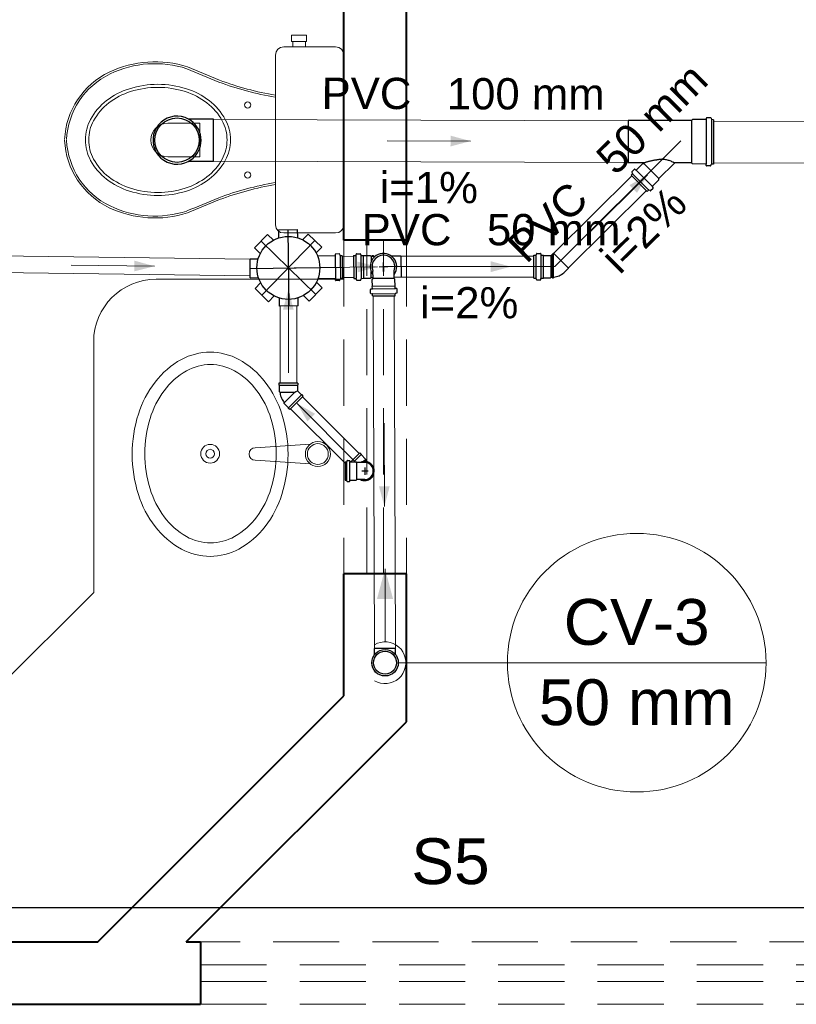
# Model space of a CAD drawing. Header units: millimetres. Extents: x 53 to 3943, y 29 to 3483.
# Tile 25 of 52: x 3870.51 to 3874.23, y 3441.37 to 3446.09. Entities that reach past the tile are written whole.
import ezdxf

# ---------------------------------------------------------------- set-up
doc = ezdxf.new("R2010")
doc.units = ezdxf.units.MM
doc.header["$MEASUREMENT"] = 0
doc.linetypes.add('DASHDOT', pattern=[2.54, 1.27, -0.635, 0, -0.635])
doc.linetypes.add('HIDDEN2', pattern=[0.47625, 0.3175, -0.15875])
for name, color, linetype, lineweight in [('CV-Condutos', 1, 'Continuous', 5), ('CV-Indicação coluna', 5, 'Continuous', 5), ('CV-Sentido conduto', 9, 'Continuous', 5), ('DI-Detalhes', 1, 'Continuous', 30), ('MB_ALVENARIA', 7, 'Continuous', 40), ('MB_ESQUADRIA', 7, 'Continuous', 5), ('MB_MOBILIÁRIO', 8, 'Continuous', 13), ('Nível 1', 7, 'Continuous', 5), ('Textos', 7, 'Continuous', 5), ('TQ-Condutos', 3, 'Continuous', 5), ('TQ-Sentido conduto', 9, 'Continuous', 5), ('TQ-Textos conduto', 7, 'Continuous', 5)]:
    doc.layers.add(name, color=color, linetype=linetype, lineweight=lineweight)
doc.layers.add('Simbolos', color=5, linetype='Continuous')
doc.layers.add('Simbolos_int', color=2, linetype='Continuous')
doc.styles.add('Arial', font='arial.ttf')

msp = doc.modelspace()

# ---------------------------------------------------------------- hatches: boundary and pattern name
at = {"layer": 'CV-Condutos', "linetype": 'Continuous'}
msp.add_hatch(color=256, dxfattribs=at).paths.add_polyline_path([(3872.2579, 3443.4551), (3872.219, 3443.3103), (3872.2967, 3443.3103)])
at = {"layer": 'CV-Sentido conduto', "linetype": 'Continuous'}
msp.add_hatch(color=256, dxfattribs=at).paths.add_polyline_path([(3872.2549, 3443.7556), (3872.2804, 3443.8523), (3872.2286, 3443.8521)])
at = {"layer": 'TQ-Sentido conduto', "linetype": 'Continuous'}
for points in [[(3872.6686, 3445.5086), (3872.5721, 3445.5348), (3872.5719, 3445.483)], [(3873.517, 3445.3466), (3873.4302, 3445.2969), (3873.4667, 3445.2602)], [(3871.1518, 3444.908), (3871.0555, 3444.935), (3871.0549, 3444.8833)], [(3872.2222, 3444.9056), (3872.1253, 3444.9303), (3872.126, 3444.8785)], [(3872.8617, 3444.906), (3872.7651, 3444.9319), (3872.7651, 3444.8801)], [(3871.7941, 3444.7957), (3871.7683, 3444.6991), (3871.82, 3444.6991)], [(3871.8358, 3444.2496), (3871.8858, 3444.163), (3871.9224, 3444.1996)]]:
    msp.add_hatch(color=256, dxfattribs=at).paths.add_polyline_path(points)

# ---------------------------------------------------------------- linework, layer by layer
at = {"layer": 'CV-Condutos'}
for p, q in [((3872.2009, 3444.7653), (3872.2076, 3443.0735)), ((3872.3009, 3444.7666), (3872.3076, 3443.0739))]:
    msp.add_line(p, q, dxfattribs=at)
for points in [[(3872.2579, 3443.1051), (3872.2579, 3443.4551)], [(3872.2079, 3442.9185), (3872.2218, 3442.9119), (3872.2367, 3442.9074), (3872.252, 3442.9053), (3872.2675, 3442.9056), (3872.2828, 3442.9083), (3872.2975, 3442.9133), (3872.3112, 3442.9205), (3872.3236, 3442.9298), (3872.3345, 3442.9409), (3872.3435, 3442.9535), (3872.3504, 3442.9673), (3872.3552, 3442.9821), (3872.3576, 3442.9974), (3872.3576, 3443.0129), (3872.3552, 3443.0282), (3872.3504, 3443.043), (3872.3435, 3443.0568), (3872.3345, 3443.0694), (3872.3236, 3443.0805), (3872.3112, 3443.0897), (3872.2975, 3443.097), (3872.2828, 3443.102), (3872.2675, 3443.1047), (3872.252, 3443.105), (3872.2367, 3443.1029), (3872.2218, 3443.0984), (3872.2079, 3443.0917)]]:
    msp.add_lwpolyline(points, dxfattribs=at)
at = {"layer": 'CV-Indicação coluna'}
for q in [(3872.3215, 3443.0051), (3874.0854, 3443.0051)]:
    msp.add_line((3872.8447, 3443.0051), q, dxfattribs=at)
msp.add_circle((3873.4651, 3443.0051), 0.6203, dxfattribs=at)
at = {"layer": 'CV-Sentido conduto'}
msp.add_lwpolyline([(3872.2533, 3444.1556), (3872.2549, 3443.7556)], dxfattribs=at)
at = {"layer": 'DI-Detalhes'}
msp.add_lwpolyline([(3866.8734, 3448.982), (3878.2701, 3448.982), (3878.2701, 3441.8294), (3866.8734, 3441.8294), (3866.8734, 3448.982)], dxfattribs=at)
at = {"layer": 'MB_ALVENARIA'}
for points in [[(3872.0603, 3445.0325), (3872.0603, 3446.4546)], [(3872.3603, 3445.0325), (3872.3603, 3446.4546)], [(3872.3603, 3445.0325), (3872.0603, 3445.0325)], [(3872.0603, 3442.8457), (3872.0603, 3443.4325)], [(3872.3603, 3443.4325), (3872.0603, 3443.4325)], [(3872.3603, 3442.7214), (3872.3603, 3443.4325)], [(3870.8803, 3441.6657), (3872.0603, 3442.8457)], [(3871.3046, 3441.6657), (3872.3603, 3442.7214)], [(3868.5902, 3441.6657), (3870.8803, 3441.6657)], [(3871.3046, 3441.6657), (3871.3724, 3441.6657)], [(3871.3724, 3441.6657), (3871.3724, 3441.3657)], [(3868.5902, 3441.3657), (3871.3724, 3441.3657)]]:
    msp.add_lwpolyline(points, dxfattribs=at)
at = {"layer": 'MB_ESQUADRIA', "linetype": 'HIDDEN2'}
for points in [[(3872.0603, 3445.0325), (3872.0603, 3443.4325)], [(3872.1703, 3443.4325), (3872.1703, 3445.0325)], [(3872.2503, 3443.4325), (3872.2503, 3445.0325)], [(3872.3603, 3445.0325), (3872.3603, 3443.4325)], [(3875.3724, 3441.6657), (3871.3724, 3441.6657)], [(3871.3724, 3441.5557), (3875.3724, 3441.5557)], [(3871.3724, 3441.4757), (3875.3724, 3441.4757)], [(3871.3724, 3441.3657), (3875.3724, 3441.3657)]]:
    msp.add_lwpolyline(points, dxfattribs=at)
at = {"layer": 'MB_MOBILIÁRIO'}
for p, q in [((3872.0603, 3445.921), (3872.0603, 3445.1064)), ((3871.1603, 3444.8457), (3872.0603, 3444.8457)), ((3870.8603, 3443.3427), (3870.8603, 3444.5457)), ((3871.6356, 3444.0366), (3871.899, 3444.0542)), ((3871.6356, 3443.9766), (3871.899, 3443.9591)), ((3870.3832, 3442.8657), (3870.8603, 3443.3427))]:
    msp.add_line(p, q, dxfattribs=at)
for points in [[(3871.8097, 3445.9869), (3871.8097, 3446.0169), (3871.8455, 3446.0169), (3871.8813, 3446.0169), (3871.8813, 3445.9869), (3871.8756, 3445.9869), (3871.8756, 3445.9611)], [(3871.8097, 3445.9869), (3871.8155, 3445.9869)], [(3871.8756, 3445.9869), (3871.8155, 3445.9869)], [(3871.8155, 3445.9869), (3871.8155, 3445.9611)], [(3872.0603, 3445.921), (3872.0603, 3445.921), (3872.0574, 3445.9368), (3872.0488, 3445.9497), (3872.036, 3445.9582), (3872.0202, 3445.9611), (3871.7725, 3445.9611), (3871.7725, 3445.9611), (3871.7568, 3445.9582), (3871.7439, 3445.9497), (3871.7353, 3445.9368), (3871.7324, 3445.921), (3871.7324, 3445.5144)], [(3871.731, 3445.7192), (3871.731, 3445.7192), (3871.7324, 3445.7188)], [(3871.2156, 3445.5946), (3871.3702, 3445.5946), (3871.3702, 3445.513)], [(3871.2156, 3445.4328), (3871.3702, 3445.4328), (3871.3702, 3445.5144)], [(3872.0603, 3445.1064), (3872.0603, 3445.1064), (3872.0574, 3445.0907), (3872.0488, 3445.0792), (3872.036, 3445.0706), (3872.0202, 3445.0678), (3871.7725, 3445.0678), (3871.7725, 3445.0678), (3871.7568, 3445.0706), (3871.7439, 3445.0792), (3871.7353, 3445.0907), (3871.7324, 3445.1064), (3871.7324, 3445.5144)], [(3871.731, 3445.3097), (3871.731, 3445.3097), (3871.7324, 3445.3101)]]:
    msp.add_lwpolyline(points, dxfattribs=at)
for points in [[(3871.5163, 3445.5144, 0.124451), (3871.4914, 3445.6127), (3871.4914, 3445.6127, 0.105729), (3871.4144, 3445.7031), (3871.4144, 3445.7031, 0.086876), (3871.3053, 3445.76), (3871.3053, 3445.76, 0.077041), (3871.1684, 3445.7812), (3871.1684, 3445.7812, 0.077041), (3871.0315, 3445.76), (3871.0315, 3445.76, 0.086876), (3870.9224, 3445.7031), (3870.9224, 3445.7031, 0.105729), (3870.8453, 3445.6127), (3870.8453, 3445.6127, 0.124451), (3870.8205, 3445.5144), (3870.8205, 3445.5144, 0.124451), (3870.8453, 3445.4162), (3870.8453, 3445.4162, 0.105729), (3870.9224, 3445.3258), (3870.9224, 3445.3258, 0.086876), (3871.0315, 3445.2689), (3871.0315, 3445.2689, 0.077041), (3871.1684, 3445.2477), (3871.1684, 3445.2477, 0.077041), (3871.3053, 3445.2689), (3871.3053, 3445.2689, 0.086876), (3871.4144, 3445.3258), (3871.4144, 3445.3258, 0.105729), (3871.4914, 3445.4162), (3871.4914, 3445.4162, 0.124451), (3871.5163, 3445.5144), (3871.5163, 3445.5144)], [(3871.5, 3445.5144, 0.124451), (3871.4768, 3445.6063), (3871.4768, 3445.6063, 0.105729), (3871.4038, 3445.6919), (3871.4038, 3445.6919, 0.086876), (3871.2997, 3445.7462), (3871.2997, 3445.7462, 0.077041), (3871.1684, 3445.7666), (3871.1684, 3445.7666, 0.077041), (3871.037, 3445.7462), (3871.037, 3445.7462, 0.086876), (3870.9329, 3445.6919), (3870.9329, 3445.6919, 0.105729), (3870.8599, 3445.6063), (3870.8599, 3445.6063, 0.124451), (3870.8367, 3445.5144), (3870.8367, 3445.5144, 0.124451), (3870.8599, 3445.4226), (3870.8599, 3445.4226, 0.105729), (3870.9329, 3445.3369), (3870.9329, 3445.3369, 0.086876), (3871.037, 3445.2826), (3871.037, 3445.2826, 0.077041), (3871.1684, 3445.2623), (3871.1684, 3445.2623, 0.077041), (3871.2997, 3445.2826), (3871.2997, 3445.2826, 0.086876), (3871.4038, 3445.3369), (3871.4038, 3445.3369, 0.105729), (3871.4768, 3445.4226), (3871.4768, 3445.4226, 0.124451), (3871.5, 3445.5144), (3871.5, 3445.5144)], [(3871.419, 3443.5155, -0.124977), (3871.2814, 3443.5505), (3871.2814, 3443.5505, -0.105809), (3871.1546, 3443.6591), (3871.1546, 3443.6591, -0.086634), (3871.0748, 3443.8126), (3871.0748, 3443.8126, -0.076682), (3871.0451, 3444.0055), (3871.0451, 3444.0055, -0.076682), (3871.0748, 3444.1985), (3871.0748, 3444.1985, -0.086634), (3871.1546, 3444.352), (3871.1546, 3444.352, -0.105809), (3871.2814, 3444.4606), (3871.2814, 3444.4606, -0.124977), (3871.419, 3444.4955), (3871.419, 3444.4955, -0.124977), (3871.5566, 3444.4606), (3871.5566, 3444.4606, -0.105809), (3871.6834, 3444.352), (3871.6834, 3444.352, -0.086634), (3871.7631, 3444.1985), (3871.7631, 3444.1985, -0.076682), (3871.7929, 3444.0055), (3871.7929, 3444.0055, -0.076682), (3871.7631, 3443.8126), (3871.7631, 3443.8126, -0.086634), (3871.6834, 3443.6591), (3871.6834, 3443.6591, -0.105809), (3871.5566, 3443.5505), (3871.5566, 3443.5505, -0.124977), (3871.419, 3443.5155), (3871.419, 3443.5155)], [(3871.7356, 3444.0082, -0.074123), (3871.7104, 3443.8393), (3871.7104, 3443.8393, -0.084852), (3871.6433, 3443.7057), (3871.6433, 3443.7057, -0.106323), (3871.5358, 3443.6105), (3871.5358, 3443.6105, -0.128843), (3871.4206, 3443.5803), (3871.4206, 3443.5803, -0.128843), (3871.3054, 3443.6105), (3871.3054, 3443.6105, -0.106323), (3871.1979, 3443.7057), (3871.1979, 3443.7057, -0.084852), (3871.1308, 3443.8393), (3871.1308, 3443.8393, -0.074123), (3871.1056, 3444.0082), (3871.1056, 3444.0082, -0.074123), (3871.1308, 3444.1772), (3871.1308, 3444.1772, -0.084852), (3871.1979, 3444.3108), (3871.1979, 3444.3108, -0.106323), (3871.3054, 3444.406), (3871.3054, 3444.406, -0.128843), (3871.4206, 3444.4362), (3871.4206, 3444.4362, -0.128843), (3871.5358, 3444.406), (3871.5358, 3444.406, -0.106323), (3871.6433, 3444.3108), (3871.6433, 3444.3108, -0.084852), (3871.7104, 3444.1772), (3871.7104, 3444.1772, -0.074123), (3871.7356, 3444.0082), (3871.7356, 3444.0082)]]:
    msp.add_lwpolyline(points, format="xyb", dxfattribs=at)
for centre, radius in [((3871.5986, 3445.6819), 0.015), ((3871.5986, 3445.3455), 0.015), ((3871.419, 3444.0082), 0.045), ((3871.9356, 3444.0066), 0.06), ((3871.9356, 3444.0066), 0.05), ((3871.419, 3444.0082), 0.0211)]:
    msp.add_circle(centre, radius, dxfattribs=at)
for centre, radius, start, end in [((3871.154, 3445.3794), 0.5098, 72.0904, 115.4458), ((3871.1, 3445.4978), 0.3797, 115.7625, 177.2081), ((3871.1536, 3445.3869), 0.4934, 71.867, 115.7625), ((3892.34, 3496.2636), 54.6199, 247.35144, 247.52574), ((3893.5375, 3499.1398), 57.726, 247.353796, 247.518324), ((3871.1, 3445.4978), 0.3702, 115.7625, 177.2081), ((3871.9932, 3447.2312), 1.5251, 249.6909, 260.163), ((3871.9932, 3447.2312), 1.5346, 249.6909, 260.163), ((3871.2156, 3445.5137), 0.0809, 90, 270), ((3871.1, 3445.531), 0.3797, 182.7919, 244.2375), ((3871.1, 3445.531), 0.3702, 182.7919, 244.2375), ((3871.9932, 3443.7976), 1.5346, 99.837, 110.3091), ((3871.9932, 3443.7976), 1.5251, 99.837, 110.3091), ((3892.34, 3394.7653), 54.6199, 112.47426, 112.64856), ((3893.5375, 3391.8891), 57.726, 112.481676, 112.646204), ((3871.154, 3445.6494), 0.5098, 244.5542, 287.9096), ((3871.1536, 3445.642), 0.4934, 244.2375, 288.133), ((3871.1603, 3444.5457), 0.3, 90, 180), ((3871.6356, 3444.0066), 0.03, 90, 270)]:
    msp.add_arc(centre, radius, start, end, dxfattribs=at)
at = {"layer": 'Nível 1'}
for p, q in [((3873.0731, 3444.906), (3873.677, 3445.5099)), ((3872.2503, 3444.906), (3873.0731, 3444.906))]:
    msp.add_line(p, q, dxfattribs=at)
at = {"layer": 'Simbolos'}
for p, q in [((3871.4356, 3445.6141), (3871.315, 3445.6144)), ((3873.4242, 3445.6078), (3873.4236, 3445.4046)), ((3873.7279, 3445.6069), (3873.4242, 3445.6078)), ((3873.7329, 3445.6118), (3873.7279, 3445.6069)), ((3873.7965, 3445.6116), (3873.7329, 3445.6118)), ((3873.799, 3445.6185), (3873.7985, 3445.6134)), ((3873.8199, 3445.6203), (3873.801, 3445.6204)), ((3873.8218, 3445.6188), (3873.8234, 3445.613)), ((3873.8342, 3445.6114), (3873.8253, 3445.6115)), ((3873.8342, 3445.6114), (3873.8335, 3445.3985)), ((3871.435, 3445.4109), (3871.3143, 3445.4112)), ((3873.4986, 3445.4044), (3873.4236, 3445.4046)), ((3873.4418, 3445.3613), (3873.4542, 3445.3737)), ((3873.4569, 3445.3738), (3873.4609, 3445.3704)), ((3873.4636, 3445.3705), (3873.4941, 3445.4008)), ((3873.4941, 3445.4008), (3873.4998, 3445.4008)), ((3873.4998, 3445.4008), (3873.5, 3445.401)), ((3873.5712, 3445.3288), (3873.6462, 3445.4034)), ((3873.7273, 3445.4037), (3873.6476, 3445.4039)), ((3873.7322, 3445.3988), (3873.7273, 3445.4037)), ((3873.7959, 3445.3986), (3873.7322, 3445.3988)), ((3873.7983, 3445.3916), (3873.7978, 3445.3967)), ((3873.8192, 3445.3897), (3873.8003, 3445.3898)), ((3873.8211, 3445.3912), (3873.8227, 3445.397)), ((3873.8335, 3445.3985), (3873.8246, 3445.3985)), ((3873.438, 3445.345), (3873.4442, 3445.3512)), ((3873.5151, 3445.2674), (3873.438, 3445.345)), ((3873.4414, 3445.3589), (3873.4445, 3445.3536)), ((3873.5407, 3445.2929), (3873.5712, 3445.3232)), ((3873.5712, 3445.3232), (3873.5712, 3445.3288)), ((3873.5151, 3445.2674), (3873.5213, 3445.2736)), ((3873.529, 3445.2708), (3873.5237, 3445.2739)), ((3873.5314, 3445.2711), (3873.5439, 3445.2835)), ((3873.544, 3445.2862), (3873.5406, 3445.2902)), ((3871.7468, 3445.0825), (3871.8368, 3445.0837)), ((3871.8368, 3445.0837), (3871.8373, 3445.0448)), ((3871.6317, 3444.9956), (3871.6945, 3445.0601)), ((3871.6945, 3445.0601), (3871.7223, 3445.0329)), ((3871.7468, 3445.0825), (3871.7473, 3445.0437)), ((3871.8896, 3445.0626), (3871.8625, 3445.0347)), ((3871.8896, 3445.0626), (3871.9541, 3444.9998)), ((3871.6317, 3444.9956), (3871.6595, 3444.9685)), ((3871.9541, 3444.9998), (3871.927, 3444.9719)), ((3871.6106, 3444.9428), (3871.6494, 3444.9433)), ((3871.6117, 3444.8528), (3871.6106, 3444.9428)), ((3872.0163, 3444.9577), (3871.9342, 3444.9566)), ((3872.0186, 3444.9648), (3872.0183, 3444.9595)), ((3872.0381, 3444.9669), (3872.0206, 3444.9666)), ((3872.0401, 3444.9654), (3872.0418, 3444.9595)), ((3872.0524, 3444.9581), (3872.0437, 3444.958)), ((3872.0524, 3444.9581), (3872.0538, 3444.8487)), ((3872.1074, 3444.9588), (3872.1161, 3444.959)), ((3872.1074, 3444.9588), (3872.1088, 3444.8495)), ((3872.1195, 3444.9664), (3872.118, 3444.9605)), ((3872.1215, 3444.9679), (3872.139, 3444.9682)), ((3872.141, 3444.9664), (3872.1415, 3444.9611)), ((3872.1436, 3444.9593), (3872.1529, 3444.9594)), ((3872.1529, 3444.9594), (3872.1533, 3444.959)), ((3872.1533, 3444.959), (3872.1869, 3444.9595)), ((3872.1869, 3444.9595), (3872.1906, 3444.9559)), ((3872.1906, 3444.9559), (3872.2113, 3444.9562)), ((3872.1958, 3444.956), (3872.196, 3444.959)), ((3872.196, 3444.959), (3872.2018, 3444.9591)), ((3872.2022, 3444.9561), (3872.2018, 3444.9591)), ((3872.2881, 3444.9572), (3872.3335, 3444.9577)), ((3872.9719, 3444.8513), (3872.9719, 3444.9607)), ((3872.9719, 3444.9607), (3872.9806, 3444.9607)), ((3872.9841, 3444.9681), (3872.9825, 3444.9622)), ((3872.9861, 3444.9696), (3873.0036, 3444.9696)), ((3873.0056, 3444.9678), (3873.006, 3444.9625)), ((3873.008, 3444.9607), (3873.0174, 3444.9607)), ((3873.0174, 3444.9607), (3873.0178, 3444.9603)), ((3873.0178, 3444.9603), (3873.0514, 3444.9603)), ((3873.0514, 3444.9603), (3873.0521, 3444.9595)), ((3873.055, 3444.9595), (3873.0664, 3444.971)), ((3873.1205, 3444.8816), (3873.1381, 3444.8993)), ((3871.6117, 3444.8528), (3871.6506, 3444.8533)), ((3872.0177, 3444.8483), (3871.9356, 3444.8472)), ((3872.0417, 3444.8412), (3872.0432, 3444.8471)), ((3872.0538, 3444.8487), (3872.0451, 3444.8486)), ((3872.1088, 3444.8495), (3872.1175, 3444.8496)), ((3872.1211, 3444.8422), (3872.1195, 3444.8481)), ((3872.1426, 3444.8428), (3872.143, 3444.8481)), ((3872.145, 3444.8499), (3872.1543, 3444.85)), ((3872.1543, 3444.85), (3872.1547, 3444.8504)), ((3872.1547, 3444.8504), (3872.1883, 3444.8509)), ((3872.1883, 3444.8509), (3872.1919, 3444.8545)), ((3872.1919, 3444.8545), (3872.2003, 3444.8546)), ((3872.1968, 3444.8448), (3872.2003, 3444.8484)), ((3872.1971, 3444.8546), (3872.1974, 3444.8516)), ((3872.1974, 3444.8516), (3872.2003, 3444.8516)), ((3872.2003, 3444.8484), (3872.1999, 3444.8848)), ((3872.3017, 3444.8497), (3872.3013, 3444.8861)), ((3872.3017, 3444.8559), (3872.3348, 3444.8564)), ((3872.3054, 3444.8462), (3872.3017, 3444.8497)), ((3872.9719, 3444.8513), (3872.9806, 3444.8513)), ((3872.9841, 3444.8439), (3872.9825, 3444.8498)), ((3873.0056, 3444.8442), (3873.006, 3444.8495)), ((3873.008, 3444.8513), (3873.0174, 3444.8513)), ((3873.0174, 3444.8513), (3873.0178, 3444.8517)), ((3873.0178, 3444.8517), (3873.0514, 3444.8517)), ((3873.0514, 3444.8517), (3873.055, 3444.8553)), ((3873.055, 3444.8553), (3873.0602, 3444.8553)), ((3873.0602, 3444.8553), (3873.0605, 3444.8523)), ((3873.0605, 3444.8523), (3873.0663, 3444.8523)), ((3873.0666, 3444.8553), (3873.0663, 3444.8523)), ((3871.6342, 3444.8005), (3871.6613, 3444.8283)), ((3871.6986, 3444.7377), (3871.6342, 3444.8005)), ((3871.9566, 3444.8046), (3871.8938, 3444.7402)), ((3871.9566, 3444.8046), (3871.9288, 3444.8317)), ((3872.0202, 3444.8412), (3872.0197, 3444.8465)), ((3872.0398, 3444.8397), (3872.0223, 3444.8394)), ((3872.1231, 3444.8407), (3872.1406, 3444.841)), ((3872.1972, 3444.8112), (3872.1968, 3444.8448)), ((3872.1968, 3444.8108), (3872.1972, 3444.8112)), ((3872.197, 3444.8014), (3872.1968, 3444.8108)), ((3872.3058, 3444.8126), (3872.3054, 3444.8462)), ((3872.3062, 3444.8122), (3872.3058, 3444.8126)), ((3872.3063, 3444.8028), (3872.3062, 3444.8122)), ((3872.3135, 3444.8005), (3872.3082, 3444.8009)), ((3872.9861, 3444.8424), (3873.0036, 3444.8424)), ((3871.6986, 3444.7377), (3871.7258, 3444.7655)), ((3871.7515, 3444.7166), (3871.751, 3444.7554)), ((3871.8415, 3444.7177), (3871.841, 3444.7566)), ((3871.8938, 3444.7402), (3871.866, 3444.7673)), ((3872.1883, 3444.7793), (3872.1881, 3444.7968)), ((3872.1898, 3444.7774), (3872.1958, 3444.7759)), ((3872.1899, 3444.7989), (3872.1952, 3444.7994)), ((3872.1974, 3444.7653), (3872.1973, 3444.774)), ((3872.1974, 3444.7653), (3872.3068, 3444.7667)), ((3872.3068, 3444.7667), (3872.3067, 3444.7754)), ((3872.3141, 3444.779), (3872.3082, 3444.7773)), ((3872.3155, 3444.781), (3872.3153, 3444.7985)), ((3871.8415, 3444.7177), (3871.7515, 3444.7166)), ((3871.8397, 3444.3462), (3871.7485, 3444.3462)), ((3871.7485, 3444.3462), (3871.7485, 3444.3382)), ((3871.7485, 3444.3382), (3871.7505, 3444.3362)), ((3871.7505, 3444.3362), (3871.7505, 3444.3062)), ((3871.8397, 3444.3382), (3871.8377, 3444.3362)), ((3871.8377, 3444.3362), (3871.8377, 3444.3093)), ((3871.8397, 3444.3462), (3871.8397, 3444.3382)), ((3871.7505, 3444.3062), (3871.7529, 3444.3038)), ((3871.8653, 3444.2846), (3871.8008, 3444.2201)), ((3871.8568, 3444.2902), (3871.8377, 3444.3093)), ((3871.8596, 3444.2902), (3871.8568, 3444.2902)), ((3871.8653, 3444.2846), (3871.8596, 3444.2902)), ((3871.7739, 3444.2498), (3871.7739, 3444.2532)), ((3871.7951, 3444.2286), (3871.7739, 3444.2498)), ((3871.7951, 3444.2257), (3871.7951, 3444.2286)), ((3871.8008, 3444.2201), (3871.7951, 3444.2257)), ((3872.1374, 3444.0125), (3872.0941, 3443.9692)), ((3872.1374, 3444.0125), (3872.143, 3444.0068)), ((3872.143, 3444.0068), (3872.143, 3444.004)), ((3872.143, 3444.004), (3872.1643, 3443.9828)), ((3872.0663, 3443.9692), (3872.0663, 3443.881)), ((3872.0663, 3443.9692), (3872.0725, 3443.9692)), ((3872.0752, 3443.9737), (3872.0744, 3443.9707)), ((3872.0772, 3443.9752), (3872.0867, 3443.9752)), ((3872.0887, 3443.9733), (3872.0889, 3443.971)), ((3872.0909, 3443.9692), (3872.1193, 3443.9692)), ((3872.1193, 3443.9692), (3872.1222, 3443.9663)), ((3872.1408, 3443.9663), (3872.1222, 3443.9663)), ((3872.1603, 3443.9663), (3872.1408, 3443.9663)), ((3872.1643, 3443.9828), (3872.1643, 3443.9793)), ((3872.1756, 3443.968), (3872.1643, 3443.9793)), ((3872.0663, 3443.881), (3872.0725, 3443.881)), ((3872.0752, 3443.8765), (3872.0744, 3443.8795)), ((3872.0772, 3443.875), (3872.0867, 3443.875)), ((3872.0887, 3443.8768), (3872.0889, 3443.8791)), ((3872.0909, 3443.881), (3872.1193, 3443.881)), ((3872.1193, 3443.881), (3872.1222, 3443.8839)), ((3872.1408, 3443.8839), (3872.1222, 3443.8839)), ((3872.1603, 3443.8839), (3872.1408, 3443.8839)), ((3872.207, 3443.0433), (3872.2069, 3443.0735)), ((3872.3084, 3443.0437), (3872.3083, 3443.0739))]:
    msp.add_line(p, q, dxfattribs=at)
for points in [[(3871.3149, 3445.6144), (3871.2989, 3445.6216), (3871.2819, 3445.6262), (3871.2644, 3445.6282), (3871.2468, 3445.6275), (3871.2295, 3445.6242), (3871.213, 3445.6182), (3871.1975, 3445.6098), (3871.1835, 3445.5991), (3871.1713, 3445.5865), (3871.1611, 3445.5721), (3871.1533, 3445.5563), (3871.1479, 3445.5396), (3871.1452, 3445.5222), (3871.1451, 3445.5046), (3871.1478, 3445.4872), (3871.153, 3445.4703), (3871.1607, 3445.4545), (3871.1708, 3445.4401), (3871.1829, 3445.4273), (3871.1969, 3445.4166), (3871.2123, 3445.4081), (3871.2288, 3445.402), (3871.2461, 3445.3986), (3871.2637, 3445.3978), (3871.2812, 3445.3996), (3871.2982, 3445.4042), (3871.3143, 3445.4112)], [(3871.3143, 3445.4112), (3871.3261, 3445.4184), (3871.3369, 3445.427), (3871.3466, 3445.4368), (3871.3551, 3445.4477), (3871.3623, 3445.4595), (3871.3679, 3445.4721), (3871.372, 3445.4853), (3871.3745, 3445.4989), (3871.3754, 3445.5126), (3871.3746, 3445.5264), (3871.3722, 3445.54), (3871.3682, 3445.5532), (3871.3626, 3445.5658), (3871.3555, 3445.5777), (3871.3471, 3445.5887), (3871.3375, 3445.5985), (3871.3267, 3445.6071), (3871.3149, 3445.6144)], [(3873.7965, 3445.6116), (3873.7968, 3445.6116), (3873.7972, 3445.6117), (3873.7975, 3445.6118), (3873.7977, 3445.612), (3873.798, 3445.6122), (3873.7982, 3445.6125), (3873.7984, 3445.6128), (3873.7985, 3445.6131), (3873.7985, 3445.6134)], [(3873.801, 3445.6204), (3873.8007, 3445.6203), (3873.8003, 3445.6202), (3873.8, 3445.6201), (3873.7998, 3445.6199), (3873.7995, 3445.6197), (3873.7993, 3445.6195), (3873.7992, 3445.6192), (3873.799, 3445.6189), (3873.799, 3445.6185)], [(3873.8218, 3445.6188), (3873.8217, 3445.6191), (3873.8216, 3445.6193), (3873.8214, 3445.6196), (3873.8212, 3445.6198), (3873.821, 3445.62), (3873.8208, 3445.6201), (3873.8205, 3445.6202), (3873.8202, 3445.6203), (3873.8199, 3445.6203)], [(3873.8234, 3445.613), (3873.8235, 3445.6127), (3873.8236, 3445.6124), (3873.8238, 3445.6122), (3873.824, 3445.612), (3873.8242, 3445.6118), (3873.8245, 3445.6117), (3873.8247, 3445.6116), (3873.825, 3445.6115), (3873.8253, 3445.6115)], [(3873.4569, 3445.3738), (3873.4566, 3445.374), (3873.4563, 3445.3741), (3873.456, 3445.3742), (3873.4557, 3445.3743), (3873.4554, 3445.3742), (3873.455, 3445.3742), (3873.4547, 3445.3741), (3873.4545, 3445.3739), (3873.4542, 3445.3737)], [(3873.4609, 3445.3704), (3873.4612, 3445.3702), (3873.4615, 3445.37), (3873.4618, 3445.37), (3873.4621, 3445.3699), (3873.4625, 3445.3699), (3873.4628, 3445.37), (3873.4631, 3445.3701), (3873.4634, 3445.3703), (3873.4636, 3445.3705)], [(3873.5, 3445.401), (3873.5002, 3445.4012), (3873.5003, 3445.4014), (3873.5004, 3445.4016), (3873.5005, 3445.4019), (3873.5006, 3445.4021), (3873.5006, 3445.4024), (3873.5006, 3445.4027), (3873.5005, 3445.4029), (3873.5004, 3445.4032), (3873.5003, 3445.4034), (3873.5002, 3445.4036), (3873.5, 3445.4038), (3873.4998, 3445.404), (3873.4996, 3445.4041), (3873.4994, 3445.4042), (3873.4991, 3445.4043), (3873.4989, 3445.4044), (3873.4986, 3445.4044)], [(3873.6476, 3445.4039), (3873.6475, 3445.4039), (3873.6473, 3445.4039), (3873.6471, 3445.4039), (3873.6469, 3445.4038), (3873.6468, 3445.4037), (3873.6466, 3445.4037), (3873.6465, 3445.4036), (3873.6463, 3445.4035), (3873.6462, 3445.4034)], [(3873.7978, 3445.3967), (3873.7978, 3445.3971), (3873.7977, 3445.3974), (3873.7975, 3445.3977), (3873.7973, 3445.3979), (3873.7971, 3445.3981), (3873.7968, 3445.3983), (3873.7965, 3445.3985), (3873.7962, 3445.3985), (3873.7959, 3445.3986)], [(3873.7983, 3445.3916), (3873.7983, 3445.3913), (3873.7984, 3445.391), (3873.7986, 3445.3907), (3873.7988, 3445.3904), (3873.799, 3445.3902), (3873.7993, 3445.39), (3873.7996, 3445.3899), (3873.7999, 3445.3898), (3873.8003, 3445.3898)], [(3873.8192, 3445.3897), (3873.8195, 3445.3897), (3873.8198, 3445.3898), (3873.82, 3445.3899), (3873.8203, 3445.39), (3873.8205, 3445.3902), (3873.8207, 3445.3904), (3873.8209, 3445.3906), (3873.821, 3445.3909), (3873.8211, 3445.3912)], [(3873.8246, 3445.3985), (3873.8243, 3445.3985), (3873.8241, 3445.3984), (3873.8238, 3445.3983), (3873.8235, 3445.3982), (3873.8233, 3445.398), (3873.8231, 3445.3978), (3873.8229, 3445.3975), (3873.8228, 3445.3973), (3873.8227, 3445.397)], [(3873.4418, 3445.3613), (3873.4416, 3445.3611), (3873.4414, 3445.3608), (3873.4413, 3445.3606), (3873.4412, 3445.3603), (3873.4412, 3445.36), (3873.4412, 3445.3597), (3873.4412, 3445.3594), (3873.4413, 3445.3592), (3873.4415, 3445.3589)], [(3873.4442, 3445.3512), (3873.4444, 3445.3514), (3873.4445, 3445.3516), (3873.4446, 3445.3519), (3873.4447, 3445.3522), (3873.4448, 3445.3525), (3873.4448, 3445.3527), (3873.4447, 3445.353), (3873.4446, 3445.3533), (3873.4445, 3445.3536)], [(3873.5237, 3445.2739), (3873.5234, 3445.274), (3873.5232, 3445.2741), (3873.5229, 3445.2741), (3873.5226, 3445.2741), (3873.5223, 3445.2741), (3873.522, 3445.274), (3873.5218, 3445.2739), (3873.5215, 3445.2738), (3873.5213, 3445.2736)], [(3873.5407, 3445.2929), (3873.5405, 3445.2926), (3873.5404, 3445.2924), (3873.5402, 3445.2921), (3873.5402, 3445.2917), (3873.5402, 3445.2914), (3873.5402, 3445.2911), (3873.5403, 3445.2908), (3873.5404, 3445.2905), (3873.5406, 3445.2902)], [(3873.5439, 3445.2834), (3873.5441, 3445.2837), (3873.5443, 3445.284), (3873.5444, 3445.2843), (3873.5444, 3445.2846), (3873.5445, 3445.2849), (3873.5444, 3445.2853), (3873.5443, 3445.2856), (3873.5442, 3445.2859), (3873.544, 3445.2861)], [(3873.529, 3445.2708), (3873.5293, 3445.2707), (3873.5296, 3445.2706), (3873.5298, 3445.2705), (3873.5301, 3445.2705), (3873.5304, 3445.2706), (3873.5307, 3445.2706), (3873.531, 3445.2708), (3873.5312, 3445.2709), (3873.5314, 3445.2711)], [(3872.0163, 3444.9577), (3872.0166, 3444.9577), (3872.0169, 3444.9578), (3872.0172, 3444.9579), (3872.0175, 3444.9581), (3872.0177, 3444.9583), (3872.0179, 3444.9586), (3872.0181, 3444.9589), (3872.0182, 3444.9592), (3872.0182, 3444.9595)], [(3872.0206, 3444.9666), (3872.0203, 3444.9666), (3872.02, 3444.9665), (3872.0197, 3444.9664), (3872.0194, 3444.9662), (3872.0192, 3444.966), (3872.019, 3444.9657), (3872.0188, 3444.9654), (3872.0187, 3444.9651), (3872.0187, 3444.9648)], [(3872.0401, 3444.9654), (3872.04, 3444.9657), (3872.0399, 3444.9659), (3872.0397, 3444.9662), (3872.0395, 3444.9664), (3872.0392, 3444.9665), (3872.039, 3444.9667), (3872.0387, 3444.9668), (3872.0384, 3444.9668), (3872.0381, 3444.9669)], [(3872.0418, 3444.9595), (3872.0419, 3444.9592), (3872.042, 3444.959), (3872.0422, 3444.9587), (3872.0424, 3444.9585), (3872.0426, 3444.9583), (3872.0429, 3444.9582), (3872.0431, 3444.9581), (3872.0434, 3444.958), (3872.0437, 3444.958)], [(3872.1161, 3444.959), (3872.1164, 3444.959), (3872.1167, 3444.959), (3872.117, 3444.9592), (3872.1172, 3444.9593), (3872.1174, 3444.9595), (3872.1176, 3444.9597), (3872.1178, 3444.9599), (3872.1179, 3444.9602), (3872.118, 3444.9605)], [(3872.1215, 3444.9679), (3872.1212, 3444.9679), (3872.1209, 3444.9678), (3872.1206, 3444.9677), (3872.1204, 3444.9676), (3872.1201, 3444.9674), (3872.1199, 3444.9672), (3872.1198, 3444.967), (3872.1196, 3444.9667), (3872.1196, 3444.9664)], [(3872.141, 3444.9664), (3872.1409, 3444.9667), (3872.1408, 3444.967), (3872.1407, 3444.9673), (3872.1405, 3444.9675), (3872.1402, 3444.9677), (3872.1399, 3444.9679), (3872.1396, 3444.9681), (3872.1393, 3444.9681), (3872.139, 3444.9682)], [(3872.1415, 3444.9611), (3872.1416, 3444.9608), (3872.1417, 3444.9605), (3872.1419, 3444.9602), (3872.1421, 3444.9599), (3872.1423, 3444.9597), (3872.1426, 3444.9595), (3872.1429, 3444.9594), (3872.1432, 3444.9593), (3872.1436, 3444.9593)], [(3872.3013, 3444.8861), (3872.3036, 3444.8937), (3872.3048, 3444.9015), (3872.3049, 3444.9094), (3872.3038, 3444.9172), (3872.3017, 3444.9249), (3872.2984, 3444.9321), (3872.2941, 3444.9387), (3872.2889, 3444.9447), (3872.2829, 3444.9499), (3872.2763, 3444.9541), (3872.269, 3444.9574), (3872.2614, 3444.9595), (3872.2536, 3444.9606), (3872.2457, 3444.9605), (3872.2378, 3444.9592), (3872.2303, 3444.9569), (3872.2231, 3444.9535), (3872.2166, 3444.949), (3872.2107, 3444.9437), (3872.2057, 3444.9376), (3872.2016, 3444.9308), (3872.1985, 3444.9235), (3872.1965, 3444.9159), (3872.1957, 3444.908), (3872.1959, 3444.9001), (3872.1974, 3444.8923), (3872.1999, 3444.8848)], [(3872.9806, 3444.9607), (3872.9809, 3444.9607), (3872.9812, 3444.9608), (3872.9814, 3444.9609), (3872.9817, 3444.961), (3872.9819, 3444.9612), (3872.9821, 3444.9614), (3872.9823, 3444.9616), (3872.9824, 3444.9619), (3872.9825, 3444.9622)], [(3872.9861, 3444.9696), (3872.9858, 3444.9696), (3872.9855, 3444.9695), (3872.9852, 3444.9694), (3872.985, 3444.9692), (3872.9847, 3444.9691), (3872.9845, 3444.9689), (3872.9843, 3444.9686), (3872.9842, 3444.9684), (3872.9841, 3444.9681)], [(3873.0056, 3444.9678), (3873.0055, 3444.9681), (3873.0054, 3444.9684), (3873.0052, 3444.9687), (3873.005, 3444.9689), (3873.0048, 3444.9692), (3873.0045, 3444.9693), (3873.0042, 3444.9695), (3873.0039, 3444.9695), (3873.0036, 3444.9696)], [(3873.006, 3444.9625), (3873.0061, 3444.9622), (3873.0062, 3444.9619), (3873.0064, 3444.9616), (3873.0066, 3444.9613), (3873.0068, 3444.9611), (3873.0071, 3444.9609), (3873.0074, 3444.9608), (3873.0077, 3444.9607), (3873.008, 3444.9607)], [(3873.0521, 3444.9595), (3873.0524, 3444.9593), (3873.0527, 3444.9591), (3873.053, 3444.959), (3873.0534, 3444.959), (3873.0537, 3444.959), (3873.054, 3444.959), (3873.0544, 3444.9591), (3873.0547, 3444.9593), (3873.0549, 3444.9595)], [(3872.0197, 3444.8465), (3872.0196, 3444.8468), (3872.0195, 3444.8471), (3872.0194, 3444.8474), (3872.0192, 3444.8477), (3872.0189, 3444.8479), (3872.0186, 3444.8481), (3872.0183, 3444.8482), (3872.018, 3444.8483), (3872.0177, 3444.8483)], [(3872.0451, 3444.8486), (3872.0448, 3444.8486), (3872.0445, 3444.8485), (3872.0443, 3444.8484), (3872.044, 3444.8483), (3872.0438, 3444.8481), (3872.0436, 3444.8479), (3872.0434, 3444.8477), (3872.0433, 3444.8474), (3872.0432, 3444.8471)], [(3872.1195, 3444.8481), (3872.1194, 3444.8484), (3872.1192, 3444.8486), (3872.1191, 3444.8489), (3872.1189, 3444.8491), (3872.1186, 3444.8493), (3872.1184, 3444.8494), (3872.1181, 3444.8495), (3872.1178, 3444.8495), (3872.1175, 3444.8496)], [(3872.145, 3444.8499), (3872.1446, 3444.8499), (3872.1443, 3444.8498), (3872.144, 3444.8497), (3872.1437, 3444.8495), (3872.1435, 3444.8493), (3872.1433, 3444.849), (3872.1432, 3444.8487), (3872.143, 3444.8484), (3872.143, 3444.8481)], [(3872.9825, 3444.8498), (3872.9824, 3444.8501), (3872.9823, 3444.8503), (3872.9821, 3444.8506), (3872.9819, 3444.8508), (3872.9817, 3444.8509), (3872.9814, 3444.8511), (3872.9812, 3444.8512), (3872.9809, 3444.8513), (3872.9806, 3444.8513)], [(3873.008, 3444.8513), (3873.0077, 3444.8512), (3873.0074, 3444.8512), (3873.0071, 3444.851), (3873.0068, 3444.8509), (3873.0066, 3444.8506), (3873.0064, 3444.8504), (3873.0062, 3444.8501), (3873.0061, 3444.8498), (3873.006, 3444.8495)], [(3873.0666, 3444.8553), (3873.0733, 3444.8564), (3873.0799, 3444.858), (3873.0863, 3444.8601), (3873.0926, 3444.8626), (3873.0987, 3444.8656), (3873.1046, 3444.869), (3873.1102, 3444.8728), (3873.1155, 3444.8771), (3873.1205, 3444.8816)], [(3872.0202, 3444.8412), (3872.0203, 3444.8409), (3872.0204, 3444.8406), (3872.0206, 3444.8403), (3872.0208, 3444.8401), (3872.021, 3444.8398), (3872.0213, 3444.8397), (3872.0216, 3444.8395), (3872.0219, 3444.8395), (3872.0223, 3444.8394)], [(3872.0398, 3444.8397), (3872.0401, 3444.8397), (3872.0403, 3444.8398), (3872.0406, 3444.8399), (3872.0409, 3444.84), (3872.0411, 3444.8402), (3872.0413, 3444.8404), (3872.0415, 3444.8406), (3872.0416, 3444.8409), (3872.0417, 3444.8412)], [(3872.1211, 3444.8422), (3872.1212, 3444.8419), (3872.1214, 3444.8417), (3872.1216, 3444.8414), (3872.1218, 3444.8412), (3872.122, 3444.8411), (3872.1223, 3444.8409), (3872.1225, 3444.8408), (3872.1228, 3444.8408), (3872.1231, 3444.8407)], [(3872.1406, 3444.841), (3872.1409, 3444.841), (3872.1413, 3444.8411), (3872.1416, 3444.8412), (3872.1418, 3444.8414), (3872.1421, 3444.8416), (3872.1423, 3444.8419), (3872.1424, 3444.8422), (3872.1425, 3444.8425), (3872.1426, 3444.8428)], [(3872.1952, 3444.7994), (3872.1955, 3444.7995), (3872.1958, 3444.7996), (3872.1961, 3444.7997), (3872.1963, 3444.7999), (3872.1965, 3444.8002), (3872.1967, 3444.8005), (3872.1969, 3444.8008), (3872.1969, 3444.8011), (3872.197, 3444.8014)], [(3872.3063, 3444.8028), (3872.3064, 3444.8025), (3872.3065, 3444.8022), (3872.3066, 3444.8019), (3872.3068, 3444.8016), (3872.307, 3444.8014), (3872.3073, 3444.8012), (3872.3076, 3444.801), (3872.3079, 3444.8009), (3872.3082, 3444.8009)], [(3872.3153, 3444.7985), (3872.3153, 3444.7988), (3872.3152, 3444.7991), (3872.315, 3444.7994), (3872.3149, 3444.7997), (3872.3146, 3444.7999), (3872.3144, 3444.8001), (3872.3141, 3444.8003), (3872.3138, 3444.8004), (3872.3134, 3444.8005)], [(3872.9841, 3444.8439), (3872.9842, 3444.8436), (3872.9843, 3444.8433), (3872.9845, 3444.8431), (3872.9847, 3444.8429), (3872.985, 3444.8427), (3872.9852, 3444.8426), (3872.9855, 3444.8425), (3872.9858, 3444.8424), (3872.9861, 3444.8424)], [(3873.0036, 3444.8424), (3873.0039, 3444.8424), (3873.0042, 3444.8425), (3873.0045, 3444.8426), (3873.0048, 3444.8428), (3873.005, 3444.843), (3873.0052, 3444.8433), (3873.0054, 3444.8436), (3873.0055, 3444.8439), (3873.0056, 3444.8442)], [(3872.1899, 3444.7989), (3872.1896, 3444.7988), (3872.1893, 3444.7987), (3872.189, 3444.7985), (3872.1887, 3444.7983), (3872.1885, 3444.7981), (3872.1883, 3444.7978), (3872.1882, 3444.7975), (3872.1881, 3444.7972), (3872.1881, 3444.7968)], [(3872.1883, 3444.7793), (3872.1884, 3444.779), (3872.1884, 3444.7788), (3872.1885, 3444.7785), (3872.1887, 3444.7782), (3872.1889, 3444.778), (3872.1891, 3444.7778), (3872.1893, 3444.7776), (3872.1896, 3444.7775), (3872.1898, 3444.7774)], [(3872.1973, 3444.774), (3872.1973, 3444.7743), (3872.1972, 3444.7746), (3872.1971, 3444.7748), (3872.197, 3444.7751), (3872.1968, 3444.7753), (3872.1966, 3444.7755), (3872.1963, 3444.7757), (3872.1961, 3444.7758), (3872.1958, 3444.7759)], [(3872.3082, 3444.7773), (3872.3079, 3444.7772), (3872.3076, 3444.7771), (3872.3074, 3444.7769), (3872.3072, 3444.7767), (3872.307, 3444.7765), (3872.3069, 3444.7762), (3872.3068, 3444.776), (3872.3067, 3444.7757), (3872.3067, 3444.7754)], [(3872.3141, 3444.779), (3872.3143, 3444.7791), (3872.3146, 3444.7793), (3872.3148, 3444.7794), (3872.315, 3444.7796), (3872.3152, 3444.7799), (3872.3153, 3444.7801), (3872.3154, 3444.7804), (3872.3155, 3444.7807), (3872.3155, 3444.781)], [(3871.7529, 3444.3038), (3871.7541, 3444.2978), (3871.7555, 3444.2918), (3871.7572, 3444.2859), (3871.7593, 3444.2801), (3871.7616, 3444.2744), (3871.7643, 3444.2689), (3871.7672, 3444.2635), (3871.7704, 3444.2582), (3871.7739, 3444.2532)], [(3872.0725, 3443.9692), (3872.0728, 3443.9692), (3872.0731, 3443.9693), (3872.0733, 3443.9694), (3872.0736, 3443.9695), (3872.0738, 3443.9697), (3872.074, 3443.9699), (3872.0742, 3443.9701), (3872.0743, 3443.9704), (3872.0744, 3443.9707)], [(3872.0772, 3443.9752), (3872.0769, 3443.9751), (3872.0766, 3443.9751), (3872.0763, 3443.975), (3872.0761, 3443.9748), (3872.0758, 3443.9747), (3872.0756, 3443.9744), (3872.0755, 3443.9742), (3872.0753, 3443.974), (3872.0752, 3443.9737)], [(3872.0887, 3443.9733), (3872.0887, 3443.9737), (3872.0886, 3443.974), (3872.0884, 3443.9743), (3872.0882, 3443.9745), (3872.088, 3443.9747), (3872.0877, 3443.9749), (3872.0874, 3443.9751), (3872.0871, 3443.9751), (3872.0867, 3443.9752)], [(3872.0889, 3443.971), (3872.089, 3443.9707), (3872.0891, 3443.9704), (3872.0892, 3443.9701), (3872.0894, 3443.9698), (3872.0897, 3443.9696), (3872.09, 3443.9694), (3872.0903, 3443.9693), (3872.0906, 3443.9692), (3872.0909, 3443.9692)], [(3872.1603, 3443.8839), (3872.1674, 3443.8845), (3872.1744, 3443.8864), (3872.1809, 3443.8894), (3872.1868, 3443.8935), (3872.1918, 3443.8986), (3872.1959, 3443.9045), (3872.199, 3443.911), (3872.2008, 3443.9179), (3872.2015, 3443.9251), (3872.2008, 3443.9322), (3872.199, 3443.9391), (3872.1959, 3443.9457), (3872.1918, 3443.9515), (3872.1868, 3443.9566), (3872.1809, 3443.9607), (3872.1744, 3443.9638), (3872.1674, 3443.9656), (3872.1603, 3443.9662)], [(3872.0744, 3443.8795), (3872.0743, 3443.8798), (3872.0742, 3443.88), (3872.074, 3443.8802), (3872.0738, 3443.8805), (3872.0736, 3443.8806), (3872.0733, 3443.8808), (3872.0731, 3443.8809), (3872.0728, 3443.8809), (3872.0725, 3443.881)], [(3872.0752, 3443.8764), (3872.0753, 3443.8762), (3872.0755, 3443.8759), (3872.0756, 3443.8757), (3872.0758, 3443.8755), (3872.0761, 3443.8753), (3872.0763, 3443.8752), (3872.0766, 3443.8751), (3872.0769, 3443.875), (3872.0772, 3443.875)], [(3872.0867, 3443.875), (3872.0871, 3443.875), (3872.0874, 3443.8751), (3872.0877, 3443.8752), (3872.088, 3443.8754), (3872.0882, 3443.8756), (3872.0884, 3443.8759), (3872.0886, 3443.8762), (3872.0887, 3443.8765), (3872.0887, 3443.8768)], [(3872.0909, 3443.881), (3872.0906, 3443.8809), (3872.0903, 3443.8809), (3872.09, 3443.8807), (3872.0897, 3443.8805), (3872.0894, 3443.8803), (3872.0892, 3443.8801), (3872.0891, 3443.8798), (3872.089, 3443.8795), (3872.0889, 3443.8791)]]:
    msp.add_lwpolyline(points, dxfattribs=at)
for centre, radius in [((3871.7941, 3444.9001), 0.151), ((3872.2579, 3443.0051), 0.0636)]:
    msp.add_circle(centre, radius, dxfattribs=at)
at = {"layer": 'Simbolos_int'}
for p, q in [((3871.435, 3445.4109), (3871.4356, 3445.6141)), ((3873.7279, 3445.6069), (3873.7273, 3445.4037)), ((3873.7984, 3445.6116), (3873.7977, 3445.3986)), ((3873.8238, 3445.6115), (3873.8231, 3445.3985)), ((3873.5395, 3445.2916), (3873.4623, 3445.3692)), ((3873.4998, 3445.4008), (3873.5712, 3445.3288)), ((3873.5224, 3445.2746), (3873.4453, 3445.3522)), ((3872.0181, 3444.9577), (3872.0195, 3444.8483)), ((3872.0422, 3444.958), (3872.0436, 3444.8486)), ((3872.1177, 3444.959), (3872.1191, 3444.8496)), ((3872.1417, 3444.9593), (3872.1431, 3444.8499)), ((3872.1533, 3444.959), (3872.1547, 3444.8504)), ((3872.1906, 3444.9559), (3872.1909, 3444.9287)), ((3872.3335, 3444.9577), (3872.3348, 3444.8564)), ((3872.9821, 3444.8513), (3872.9821, 3444.9607)), ((3873.0062, 3444.8513), (3873.0062, 3444.9607)), ((3873.0174, 3444.8513), (3873.0174, 3444.9607)), ((3873.055, 3444.8553), (3873.055, 3444.9596)), ((3873.0602, 3444.8553), (3873.0602, 3444.9648)), ((3873.0664, 3444.971), (3873.1381, 3444.8993)), ((3873.0666, 3444.8553), (3873.0666, 3444.9708)), ((3872.2296, 3444.9057), (3872.2708, 3444.9062)), ((3872.2506, 3444.8834), (3872.25, 3444.9265)), ((3872.2503, 3444.906), (3872.2506, 3444.8834)), ((3872.1919, 3444.8545), (3872.1915, 3444.8817)), ((3872.3017, 3444.8497), (3872.2003, 3444.8484)), ((3872.3062, 3444.8122), (3872.1968, 3444.8108)), ((3872.197, 3444.7996), (3872.3064, 3444.801)), ((3872.1973, 3444.7755), (3872.3067, 3444.7769)), ((3871.8377, 3444.3362), (3871.7505, 3444.3362)), ((3871.7529, 3444.3038), (3871.8246, 3444.3038)), ((3871.8246, 3444.3038), (3871.7739, 3444.2532)), ((3871.7951, 3444.2286), (3871.8568, 3444.2902)), ((3871.8246, 3444.3038), (3871.8304, 3444.3062)), ((3871.8304, 3444.3062), (3871.8377, 3444.3093)), ((3872.143, 3444.004), (3872.1082, 3443.9692)), ((3872.074, 3443.881), (3872.074, 3443.9692)), ((3872.0891, 3443.881), (3872.0891, 3443.9692)), ((3872.1222, 3443.8839), (3872.1222, 3443.9663)), ((3872.1643, 3443.9793), (3872.1553, 3443.9704)), ((3872.1764, 3443.9251), (3872.1474, 3443.9251)), ((3872.1603, 3443.9417), (3872.1603, 3443.9074)), ((3872.3083, 3443.0739), (3872.2069, 3443.0735))]:
    msp.add_line(p, q, dxfattribs=at)
at = {"layer": 'Simbolos_int', "linetype": 'DASHDOT'}
for p, q in [((3871.7918, 3445.0831), (3871.7965, 3444.7171)), ((3871.6631, 3445.0278), (3871.9252, 3444.7724)), ((3871.9219, 3445.0312), (3871.6664, 3444.7691)), ((3871.6112, 3444.8978), (3872.0531, 3444.9034))]:
    msp.add_line(p, q, dxfattribs=at)
at = {"layer": 'Simbolos_int'}
for points in [[(3873.5596, 3445.4175), (3873.5566, 3445.4172), (3873.5537, 3445.4168), (3873.5508, 3445.4164), (3873.5479, 3445.4159), (3873.545, 3445.4154), (3873.5421, 3445.4148), (3873.5392, 3445.4142), (3873.5364, 3445.4135), (3873.5335, 3445.4128)], [(3873.5849, 3445.4211), (3873.582, 3445.4209), (3873.5792, 3445.4207), (3873.5764, 3445.4204), (3873.5735, 3445.42), (3873.5707, 3445.4196), (3873.5679, 3445.4192), (3873.5651, 3445.4186), (3873.5623, 3445.4181), (3873.5595, 3445.4175)], [(3873.589, 3445.4213), (3873.5885, 3445.4213), (3873.5881, 3445.4213), (3873.5876, 3445.4213), (3873.5871, 3445.4213), (3873.5867, 3445.4213), (3873.5862, 3445.4212), (3873.5858, 3445.4212), (3873.5853, 3445.4212), (3873.5849, 3445.4211)], [(3873.6, 3445.42), (3873.5987, 3445.4202), (3873.5975, 3445.4204), (3873.5963, 3445.4205), (3873.5951, 3445.4207), (3873.5939, 3445.4209), (3873.5926, 3445.421), (3873.5914, 3445.4211), (3873.5902, 3445.4212), (3873.5889, 3445.4213)], [(3873.6377, 3445.4081), (3873.6337, 3445.4099), (3873.6297, 3445.4117), (3873.6255, 3445.4133), (3873.6214, 3445.4148), (3873.6172, 3445.4161), (3873.6129, 3445.4173), (3873.6086, 3445.4183), (3873.6043, 3445.4192), (3873.6, 3445.42)], [(3873.5079, 3445.4059), (3873.5071, 3445.4056), (3873.5062, 3445.4053), (3873.5054, 3445.405), (3873.5046, 3445.4047), (3873.5037, 3445.4044), (3873.5029, 3445.404), (3873.5021, 3445.4037), (3873.5013, 3445.4033), (3873.5005, 3445.403)], [(3873.5335, 3445.4128), (3873.5306, 3445.4122), (3873.5277, 3445.4116), (3873.5249, 3445.411), (3873.522, 3445.4102), (3873.5191, 3445.4095), (3873.5163, 3445.4087), (3873.5135, 3445.4078), (3873.5107, 3445.4069), (3873.5079, 3445.4059)], [(3873.6469, 3445.4038), (3873.6459, 3445.4043), (3873.6449, 3445.4048), (3873.6439, 3445.4053), (3873.6429, 3445.4058), (3873.6418, 3445.4063), (3873.6408, 3445.4067), (3873.6398, 3445.4072), (3873.6387, 3445.4076), (3873.6377, 3445.4081)], [(3872.3015, 3444.8682), (3872.307, 3444.8771), (3872.3109, 3444.8868), (3872.3133, 3444.897), (3872.3139, 3444.9074), (3872.3128, 3444.9178), (3872.31, 3444.9278), (3872.3057, 3444.9373), (3872.2998, 3444.9459), (3872.2926, 3444.9535), (3872.2842, 3444.9598), (3872.275, 3444.9646), (3872.265, 3444.9678), (3872.2547, 3444.9694), (3872.2443, 3444.9693), (3872.234, 3444.9674), (3872.2242, 3444.964), (3872.215, 3444.9589), (3872.2068, 3444.9524), (3872.1998, 3444.9447), (3872.1942, 3444.9359), (3872.19, 3444.9263), (3872.1875, 3444.9162), (3872.1867, 3444.9057), (3872.1876, 3444.8953), (3872.1902, 3444.8852), (3872.1944, 3444.8757), (3872.2001, 3444.8669)], [(3872.1407, 3443.8839), (3872.1471, 3443.8814), (3872.1537, 3443.8799), (3872.1605, 3443.8795), (3872.1673, 3443.88), (3872.1739, 3443.8815), (3872.1802, 3443.884), (3872.1861, 3443.8875), (3872.1914, 3443.8917), (3872.196, 3443.8967), (3872.1998, 3443.9023), (3872.2028, 3443.9085), (3872.2048, 3443.9149), (3872.2058, 3443.9217), (3872.2058, 3443.9285), (3872.2048, 3443.9352), (3872.2028, 3443.9417), (3872.1998, 3443.9478), (3872.196, 3443.9534), (3872.1914, 3443.9584), (3872.1861, 3443.9627), (3872.1802, 3443.9661), (3872.1739, 3443.9686), (3872.1673, 3443.9701), (3872.1605, 3443.9707), (3872.1537, 3443.9702), (3872.1471, 3443.9687), (3872.1407, 3443.9663)], [(3872.1407, 3443.8839), (3872.1458, 3443.8818), (3872.1511, 3443.8804), (3872.1565, 3443.8796), (3872.162, 3443.8795), (3872.1674, 3443.88), (3872.1728, 3443.8812), (3872.1779, 3443.883), (3872.1829, 3443.8854), (3872.1874, 3443.8884), (3872.1916, 3443.8919), (3872.1954, 3443.8959), (3872.1986, 3443.9003), (3872.2013, 3443.9051), (3872.2034, 3443.9102), (3872.2049, 3443.9154), (3872.2057, 3443.9209), (3872.2059, 3443.9263), (3872.2054, 3443.9318), (3872.2043, 3443.9371), (3872.2025, 3443.9423), (3872.2001, 3443.9472), (3872.1972, 3443.9519), (3872.1937, 3443.9561), (3872.1898, 3443.9599), (3872.1854, 3443.9631), (3872.1806, 3443.9659), (3872.1756, 3443.968)]]:
    msp.add_lwpolyline(points, dxfattribs=at)
for centre, radius in [((3871.2601, 3445.513), 0.1065), ((3872.2579, 3443.0051), 0.0547)]:
    msp.add_circle(centre, radius, dxfattribs=at)
at = {"layer": 'TQ-Condutos'}
for p, q in [((3871.4356, 3445.6125), (3873.4242, 3445.6062)), ((3873.8342, 3445.6049), (3876.5611, 3445.5964)), ((3871.435, 3445.4125), (3873.4236, 3445.4062)), ((3873.8336, 3445.405), (3876.5611, 3445.3964)), ((3873.067, 3444.9704), (3873.4412, 3445.3418)), ((3873.1377, 3444.8996), (3873.5117, 3445.2709)), ((3870.1647, 3444.9601), (3871.6106, 3444.9424)), ((3872.0525, 3444.9534), (3872.1075, 3444.9541)), ((3872.3335, 3444.956), (3872.9719, 3444.956)), ((3870.1642, 3444.8801), (3871.6116, 3444.8623)), ((3872.0538, 3444.8534), (3872.1088, 3444.8542)), ((3872.3348, 3444.856), (3872.9719, 3444.856)), ((3871.7542, 3444.3462), (3871.7542, 3444.7166)), ((3871.8342, 3444.3462), (3871.8342, 3444.7176)), ((3872.1334, 3444.0085), (3871.8613, 3444.2806)), ((3872.0663, 3443.9625), (3871.8047, 3444.224))]:
    msp.add_line(p, q, dxfattribs=at)
at = {"layer": 'TQ-Sentido conduto'}
for points in [[(3872.2686, 3445.5098), (3872.6686, 3445.5086)], [(3873.2331, 3445.0648), (3873.517, 3445.3466)], [(3870.7518, 3444.9129), (3871.1518, 3444.908)], [(3871.8222, 3444.9005), (3872.2222, 3444.9056)], [(3872.4617, 3444.906), (3872.8617, 3444.906)], [(3871.7941, 3444.3957), (3871.7941, 3444.7957)], [(3872.1186, 3443.9667), (3871.8358, 3444.2496)]]:
    msp.add_lwpolyline(points, dxfattribs=at)

# ---------------------------------------------------------------- texts
at = {"layer": 'CV-Indicação coluna', "char_height": 0.22, "attachment_point": 8, "line_spacing_factor": 0.6, "style": 'Arial'}
for s, insert, width in [('CV-3', (3873.4651, 3443.0877), 1.366992), ('50 mm', (3873.4651, 3442.7025), 1.833691)]:
    msp.add_mtext(s, dxfattribs=dict(at, insert=insert, width=width))
at = {"layer": 'Textos', "insert": (3872.5718, 3441.9394), "char_height": 0.22, "width": 0.733887, "attachment_point": 8, "line_spacing_factor": 0.6, "style": 'Arial'}
msp.add_mtext('S5', dxfattribs=at)
at = {"layer": 'TQ-Textos conduto', "char_height": 0.15, "line_spacing_factor": 0.6, "style": 'Arial'}
for s, insert, width, attachment_point, rotation in [('50 mm', (3873.3646, 3445.3369), 1.283584, 7, 44.7881), ('PVC', (3872.384, 3445.66), 0.863584, 9, 359.8224), ('100 mm', (3872.554, 3445.6595), 1.517168, 7, 359.8224), ('i=1%', (3872.4676, 3445.2097), 0.945615, 8, 359.8224), ('PVC', (3873.2439, 3445.2172), 0.863584, 9, 44.7881), ('i=2%', (3873.5508, 3445.0286), 0.945615, 8, 44.7881)]:
    msp.add_mtext(s, dxfattribs=dict(at, insert=insert, width=width, attachment_point=attachment_point, rotation=rotation))
for s, insert, width, attachment_point in [('PVC', (3872.5767, 3445.0065), 0.863584, 9), ('50 mm', (3872.7467, 3445.0065), 1.283584, 7), ('i=2%', (3872.6617, 3444.6565), 0.945615, 8)]:
    msp.add_mtext(s, dxfattribs=dict(at, insert=insert, width=width, attachment_point=attachment_point))

doc.saveas('drawing.dxf')
